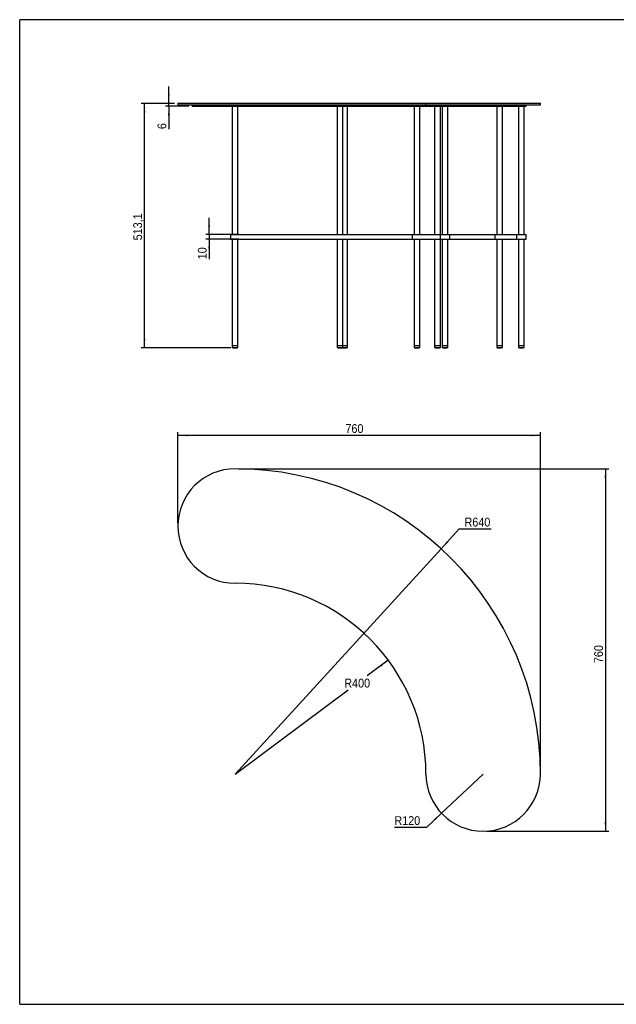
# Model space of a CAD drawing. Header units: millimetres. Extents: x 35 to 2985, y -21 to 2044.
# Tile 1 of 3: x 35 to 1286, y -21 to 2044. Entities that reach past the tile are written whole.
import ezdxf

# ---------------------------------------------------------------- set-up
doc = ezdxf.new("R2010")
doc.units = ezdxf.units.MM
doc.header["$LTSCALE"] = 7
doc.linetypes.add('SLD-Solido', pattern=[0])
doc.layers.add('QUOTE', color=1, linetype='SLD-Solido')
doc.layers.add('SCHIZZI', color=9, linetype='Continuous')
doc.styles.add('SLDTEXTSTYLE3', font='GOTHIC.TTF', dxfattribs={"width": 0.913})
doc.dimstyles.new('SLDDIMSTYLE0', dxfattribs={"dimtxt": 18.520833, "dimasz": 19.6, "dimexe": 0, "dimexo": 0.0625, "dimgap": 4.630208, "dimtad": 1, "dimdec": 1, "dimrnd": 1e-09, "dimzin": 12, "dimdsep": 46, "dimtxsty": 'SLDTEXTSTYLE3', "dimsah": 1, "dimcen": 0.09, "dimadec": 0, "dimazin": 3, "dimtfac": 1, "dimtdec": 1, "dimtmove": 0, "dimatfit": 0, "dimfxl": 1, "dimfrac": 2, "dimtolj": 1, "dimtzin": 12, "dimarcsym": 0})
doc.dimstyles.new('SLDDIMSTYLE1', dxfattribs={"dimtxt": 18.520833, "dimasz": 19.6, "dimexe": 0, "dimexo": 0.0625, "dimgap": 4.630208, "dimtad": 1, "dimdec": 1, "dimrnd": 1e-09, "dimzin": 12, "dimdsep": 46, "dimtxsty": 'SLDTEXTSTYLE3', "dimsah": 1, "dimcen": 0.09, "dimadec": 0, "dimazin": 3, "dimtfac": 1, "dimtdec": 1, "dimtofl": 0, "dimtmove": 0, "dimatfit": 3, "dimfxl": 1, "dimfrac": 2, "dimtolj": 1, "dimtzin": 12, "dimarcsym": 0})
doc.dimstyles.new('SLDDIMSTYLE2', dxfattribs={"dimtxt": 18.520833, "dimasz": 19.6, "dimexe": 0, "dimexo": 0.0625, "dimgap": 4.630208, "dimtad": 0, "dimtih": 1, "dimtoh": 1, "dimdec": 1, "dimrnd": 1e-09, "dimzin": 12, "dimdsep": 46, "dimtxsty": 'SLDTEXTSTYLE3', "dimsah": 1, "dimcen": 0, "dimadec": 0, "dimazin": 3, "dimtfac": 1, "dimtdec": 1, "dimtofl": 0, "dimtmove": 0, "dimatfit": 3, "dimfxl": 1, "dimfrac": 2, "dimtolj": 1, "dimtzin": 12, "dimarcsym": 0})

# ---------------------------------------------------------------- blocks, each defined once
blk = doc.blocks.new('_D')
at = {"layer": 'QUOTE', "transparency": 16777216}
for p, q in [((347.6, 1868.6), (347.6, 1903.6)), ((359.6, 1868.6), (340.6, 1868.6)), ((389.6, 1862.6), (340.6, 1862.6)), ((347.6, 1862.6), (347.6, 1868.6)), ((347.6, 1862.6), (347.6, 1814.6))]:
    blk.add_line(p, q, dxfattribs=at)
for points in [[(347.6, 1868.6), (349.3, 1888.2), (345.8, 1888.2)], [(347.6, 1862.6), (345.8, 1843), (349.3, 1843)]]:
    blk.add_solid(points, dxfattribs=at)
at = {"layer": 'QUOTE', "transparency": 16777216, "insert": (323.9, 1814.6), "char_height": 18.5, "attachment_point": 1, "rotation": 90, "style": 'SLDTEXTSTYLE3'}
blk.add_mtext('6', dxfattribs=at)
blk = doc.blocks.new('_D_1')
at = {"layer": 'QUOTE', "transparency": 16777216}
for p, q in [((432.1, 1593.6), (432.1, 1628.6)), ((494.5, 1593.6), (425.1, 1593.6)), ((432.1, 1593.6), (432.1, 1583.6)), ((494.5, 1583.6), (425.1, 1583.6)), ((432.1, 1583.6), (432.1, 1541.6))]:
    blk.add_line(p, q, dxfattribs=at)
for points in [[(432.1, 1593.6), (433.9, 1613.2), (430.4, 1613.2)], [(432.1, 1583.6), (430.4, 1564), (433.9, 1564)]]:
    blk.add_solid(points, dxfattribs=at)
at = {"layer": 'QUOTE', "transparency": 16777216, "insert": (408.5, 1541.6), "char_height": 18.52, "attachment_point": 1, "rotation": 90, "style": 'SLDTEXTSTYLE3'}
blk.add_mtext('10', dxfattribs=at)
blk = doc.blocks.new('_D_2')
at = {"layer": 'QUOTE', "transparency": 16777216}
for p, q in [((359.6, 1868.6), (289.6, 1868.6)), ((296.6, 1355.6), (296.6, 1868.6)), ((477.6, 1355.6), (289.6, 1355.6))]:
    blk.add_line(p, q, dxfattribs=at)
for points in [[(296.6, 1868.6), (294.9, 1849), (298.4, 1849)], [(296.6, 1355.6), (298.4, 1375.2), (294.9, 1375.2)]]:
    blk.add_solid(points, dxfattribs=at)
at = {"layer": 'QUOTE', "transparency": 16777216, "insert": (273, 1581.3), "char_height": 18.52, "attachment_point": 1, "rotation": 90, "style": 'SLDTEXTSTYLE3'}
blk.add_mtext('513,1', dxfattribs=at)
blk = doc.blocks.new('_D_3')
at = {"layer": 'QUOTE', "transparency": 16777216}
for p, q in [((918.5, 934.5), (956.5, 976.1)), ((956.5, 976.1), (1023.7, 976.1)), ((486.6, 462.2), (918.5, 934.5))]:
    blk.add_line(p, q, dxfattribs=at)
blk.add_solid([(918.5, 934.5), (933.1, 947.8), (930.5, 950.2)], dxfattribs=at)
at = {"layer": 'QUOTE', "transparency": 16777216, "insert": (967.6, 999.7), "char_height": 18.52, "attachment_point": 1, "style": 'SLDTEXTSTYLE3'}
blk.add_mtext('R640', dxfattribs=at)
blk = doc.blocks.new('_D_4')
at = {"layer": 'QUOTE', "transparency": 16777216}
for p, q in [((807.6, 700.9), (763.3, 667.9)), ((486.6, 462.2), (723.7, 638.5))]:
    blk.add_line(p, q, dxfattribs=at)
blk.add_solid([(807.6, 700.9), (790.9, 690.6), (793, 687.8)], dxfattribs=at)
at = {"layer": 'QUOTE', "transparency": 16777216, "insert": (715.5, 662.1), "char_height": 18.52, "attachment_point": 1, "style": 'SLDTEXTSTYLE3'}
blk.add_mtext('R400', dxfattribs=at)
blk = doc.blocks.new('_D_5')
at = {"layer": 'QUOTE', "transparency": 16777216}
for p, q in [((1006.6, 462.2), (919.3, 379.9)), ((919.3, 379.9), (887.8, 350.2)), ((887.8, 350.2), (820.6, 350.2))]:
    blk.add_line(p, q, dxfattribs=at)
blk.add_solid([(919.3, 379.9), (903.9, 367.7), (906.3, 365.2)], dxfattribs=at)
at = {"layer": 'QUOTE', "transparency": 16777216, "insert": (820.6, 373.8), "char_height": 18.52, "attachment_point": 1, "style": 'SLDTEXTSTYLE3'}
blk.add_mtext('R120', dxfattribs=at)
blk = doc.blocks.new('_D_6')
at = {"layer": 'QUOTE', "transparency": 16777216}
for p, q in [((493.6, 1102.2), (1270, 1102.2)), ((1263, 1102.2), (1263, 342.2)), ((1013.6, 342.2), (1270, 342.2))]:
    blk.add_line(p, q, dxfattribs=at)
for points in [[(1263, 1102.2), (1261.3, 1082.6), (1264.8, 1082.6)], [(1263, 342.2), (1264.8, 361.8), (1261.3, 361.8)]]:
    blk.add_solid(points, dxfattribs=at)
at = {"layer": 'QUOTE', "transparency": 16777216, "insert": (1239.4, 694.8), "char_height": 18.52, "attachment_point": 1, "rotation": 90, "style": 'SLDTEXTSTYLE3'}
blk.add_mtext('760', dxfattribs=at)
blk = doc.blocks.new('_D_7')
at = {"layer": 'QUOTE', "transparency": 16777216}
for p, q in [((366.6, 989.2), (366.6, 1179.2)), ((1126.6, 469.2), (1126.6, 1179.2)), ((1126.6, 1172.2), (366.6, 1172.2))]:
    blk.add_line(p, q, dxfattribs=at)
for points in [[(366.6, 1172.2), (386.2, 1170.5), (386.2, 1174)], [(1126.6, 1172.2), (1107, 1174), (1107, 1170.5)]]:
    blk.add_solid(points, dxfattribs=at)
at = {"layer": 'QUOTE', "transparency": 16777216, "insert": (717.9, 1195.9), "char_height": 18.52, "attachment_point": 1, "style": 'SLDTEXTSTYLE3'}
blk.add_mtext('760', dxfattribs=at)

msp = doc.modelspace()

# ---------------------------------------------------------------- linework, layer by layer
for p, q in [((366.65, 1868.64), (366.65, 1865.64)), ((366.65, 1868.64), (486.65, 1868.64)), ((366.65, 1865.64), (486.65, 1865.64)), ((396.65, 1865.64), (396.65, 1862.64)), ((396.65, 1862.64), (486.65, 1862.64)), ((480.65, 1862.64), (480.65, 1593.64)), ((486.65, 1868.64), (886.65, 1868.64)), ((486.65, 1865.64), (886.65, 1865.64)), ((486.65, 1862.64), (916.65, 1862.64)), ((492.65, 1593.64), (492.65, 1862.64)), ((700.65, 1862.64), (700.65, 1593.64)), ((712.65, 1593.64), (712.65, 1862.64)), ((722.26, 1593.64), (722.26, 1862.64)), ((861.7, 1862.64), (861.7, 1593.64)), ((873.7, 1593.64), (873.7, 1862.64)), ((886.65, 1865.64), (886.65, 1868.64)), ((886.65, 1868.64), (1126.65, 1868.64)), ((886.65, 1865.64), (1126.65, 1865.64)), ((904.91, 1862.64), (904.91, 1593.64)), ((916.65, 1862.64), (916.65, 1865.64)), ((916.65, 1862.64), (1096.65, 1862.64)), ((916.91, 1593.64), (916.91, 1862.64)), ((920.65, 1862.64), (920.65, 1593.64)), ((932.65, 1593.64), (932.65, 1862.64)), ((1034.97, 1862.64), (1034.97, 1593.64)), ((1046.97, 1593.64), (1046.97, 1862.64)), ((1080.65, 1862.64), (1080.65, 1593.64)), ((1092.65, 1593.64), (1092.65, 1862.64)), ((1096.65, 1862.64), (1096.65, 1865.64)), ((1126.65, 1865.64), (1126.65, 1868.64)), ((476.65, 1593.64), (476.65, 1583.64)), ((476.65, 1593.64), (493.52, 1593.64)), ((493.52, 1593.64), (501.46, 1593.64)), ((501.46, 1593.64), (691.69, 1593.64)), ((691.69, 1593.64), (697.06, 1593.64)), ((697.06, 1593.64), (708.97, 1593.64)), ((708.97, 1593.64), (717.35, 1593.64)), ((717.35, 1593.64), (856.64, 1593.64)), ((856.64, 1593.64), (857.73, 1593.64)), ((857.73, 1593.64), (857.73, 1583.64)), ((857.73, 1593.64), (864.85, 1593.64)), ((864.85, 1593.64), (871.42, 1593.64)), ((871.42, 1593.64), (916.65, 1593.64)), ((916.65, 1593.64), (916.65, 1583.64)), ((916.65, 1593.64), (936.65, 1593.64)), ((936.65, 1583.64), (936.65, 1593.64)), ((936.65, 1593.64), (1030.97, 1593.64)), ((1030.97, 1593.64), (1030.97, 1583.64)), ((1030.97, 1593.64), (1036.94, 1593.64)), ((1036.94, 1593.64), (1042.77, 1593.64)), ((1042.77, 1593.64), (1076.65, 1593.64)), ((1076.65, 1593.64), (1076.65, 1583.64)), ((1076.65, 1593.64), (1096.65, 1593.64)), ((1096.65, 1583.64), (1096.65, 1593.64)), ((476.65, 1583.64), (493.52, 1583.64)), ((480.65, 1583.64), (480.65, 1360.64)), ((492.65, 1360.64), (492.65, 1583.64)), ((493.52, 1583.64), (501.46, 1583.64)), ((501.46, 1583.64), (691.69, 1583.64)), ((691.69, 1583.64), (697.06, 1583.64)), ((697.06, 1583.64), (708.97, 1583.64)), ((700.65, 1583.64), (700.65, 1360.64)), ((708.97, 1583.64), (717.35, 1583.64)), ((712.65, 1360.64), (712.65, 1583.64)), ((717.35, 1583.64), (856.64, 1583.64)), ((722.26, 1360.64), (722.26, 1583.64)), ((856.64, 1583.64), (857.73, 1583.64)), ((857.73, 1583.64), (864.85, 1583.64)), ((861.7, 1583.64), (861.7, 1360.64)), ((864.85, 1583.64), (871.42, 1583.64)), ((871.42, 1583.64), (916.65, 1583.64)), ((873.7, 1360.64), (873.7, 1583.64)), ((904.91, 1583.64), (904.91, 1360.64)), ((916.65, 1583.64), (936.65, 1583.64)), ((916.91, 1360.64), (916.91, 1583.64)), ((920.65, 1583.64), (920.65, 1360.64)), ((932.65, 1360.64), (932.65, 1583.64)), ((936.65, 1583.64), (1030.97, 1583.64)), ((1030.97, 1583.64), (1036.94, 1583.64)), ((1034.97, 1583.64), (1034.97, 1360.64)), ((1036.94, 1583.64), (1042.77, 1583.64)), ((1042.77, 1583.64), (1076.65, 1583.64)), ((1046.97, 1360.64), (1046.97, 1583.64)), ((1076.65, 1583.64), (1096.65, 1583.64)), ((1080.65, 1583.64), (1080.65, 1360.64)), ((1092.65, 1360.64), (1092.65, 1583.64)), ((480.65, 1360.64), (480.65, 1356.64)), ((480.65, 1360.64), (492.65, 1360.64)), ((480.65, 1360.64), (486.65, 1360.64)), ((480.65, 1356.64), (492.65, 1356.64)), ((482.52, 1356.07), (490.77, 1356.07)), ((482.65, 1355.92), (490.65, 1355.92)), ((484.52, 1355.73), (488.77, 1355.73)), ((484.65, 1355.59), (488.65, 1355.59)), ((486.65, 1360.64), (492.65, 1360.64)), ((492.65, 1356.64), (492.65, 1360.64)), ((700.65, 1360.64), (700.65, 1356.64)), ((700.65, 1360.64), (712.65, 1360.64)), ((700.65, 1360.64), (706.65, 1360.64)), ((700.65, 1356.64), (712.65, 1356.64)), ((702.52, 1356.07), (710.77, 1356.07)), ((702.65, 1355.92), (710.65, 1355.92)), ((704.52, 1355.73), (708.77, 1355.73)), ((704.65, 1355.59), (708.65, 1355.59)), ((706.65, 1360.64), (712.65, 1360.64)), ((712.13, 1356.07), (720.38, 1356.07)), ((712.26, 1355.92), (720.26, 1355.92)), ((712.65, 1356.64), (712.65, 1360.64)), ((712.65, 1360.64), (722.25, 1360.64)), ((712.65, 1360.64), (716.26, 1360.64)), ((712.65, 1356.64), (722.25, 1356.64)), ((714.13, 1355.73), (718.38, 1355.73)), ((714.26, 1355.59), (718.26, 1355.59)), ((716.26, 1360.64), (722.26, 1360.64)), ((718.38, 1355.73), (718.38, 1355.73)), ((720.38, 1356.07), (720.38, 1356.07)), ((722.25, 1360.64), (722.26, 1360.64)), ((722.25, 1356.64), (722.26, 1356.64)), ((722.26, 1356.64), (722.26, 1360.64)), ((861.7, 1360.64), (861.7, 1356.64)), ((861.7, 1360.64), (873.7, 1360.64)), ((861.7, 1360.64), (867.7, 1360.64)), ((861.7, 1356.64), (873.7, 1356.64)), ((863.58, 1356.07), (871.82, 1356.07)), ((863.7, 1355.92), (871.7, 1355.92)), ((865.57, 1355.73), (869.82, 1355.73)), ((865.7, 1355.59), (869.7, 1355.59)), ((867.7, 1360.64), (873.7, 1360.64)), ((869.82, 1355.73), (869.82, 1355.73)), ((871.82, 1356.07), (871.82, 1356.07)), ((873.7, 1356.64), (873.7, 1360.64)), ((873.7, 1360.64), (873.7, 1360.64)), ((873.7, 1356.64), (873.7, 1356.64)), ((904.91, 1360.64), (904.91, 1356.64)), ((904.91, 1360.64), (916.91, 1360.64)), ((904.91, 1360.64), (910.91, 1360.64)), ((904.91, 1356.64), (916.91, 1356.64)), ((906.79, 1356.07), (915.03, 1356.07)), ((906.91, 1355.92), (914.91, 1355.92)), ((908.79, 1355.73), (913.03, 1355.73)), ((908.91, 1355.59), (912.91, 1355.59)), ((910.91, 1360.64), (916.91, 1360.64)), ((913.03, 1355.73), (913.03, 1355.73)), ((915.03, 1356.07), (915.03, 1356.07)), ((916.91, 1356.64), (916.91, 1360.64)), ((916.91, 1360.64), (916.91, 1360.64)), ((916.91, 1356.64), (916.91, 1356.64)), ((920.65, 1360.64), (920.65, 1356.64)), ((920.65, 1360.64), (932.64, 1360.64)), ((920.65, 1360.64), (926.65, 1360.64)), ((920.65, 1356.64), (932.64, 1356.64)), ((922.52, 1356.07), (930.77, 1356.07)), ((922.65, 1355.92), (930.65, 1355.92)), ((924.52, 1355.73), (928.77, 1355.73)), ((924.65, 1355.59), (928.65, 1355.59)), ((926.65, 1360.64), (932.65, 1360.64)), ((928.77, 1355.73), (928.77, 1355.73)), ((930.77, 1356.07), (930.77, 1356.07)), ((932.64, 1360.64), (932.65, 1360.64)), ((932.64, 1356.64), (932.65, 1356.64)), ((932.65, 1356.64), (932.65, 1360.64)), ((1034.97, 1360.64), (1034.97, 1356.64)), ((1034.97, 1360.64), (1046.97, 1360.64)), ((1034.97, 1360.64), (1040.97, 1360.64)), ((1034.97, 1356.64), (1046.97, 1356.64)), ((1036.85, 1356.07), (1045.1, 1356.07)), ((1036.97, 1355.92), (1044.97, 1355.92)), ((1038.85, 1355.73), (1043.1, 1355.73)), ((1038.97, 1355.59), (1042.97, 1355.59)), ((1040.97, 1360.64), (1046.97, 1360.64)), ((1046.97, 1356.64), (1046.97, 1360.64)), ((1080.65, 1360.64), (1080.65, 1356.64)), ((1080.65, 1360.64), (1092.65, 1360.64)), ((1080.65, 1360.64), (1086.65, 1360.64)), ((1080.65, 1356.64), (1092.65, 1356.64)), ((1082.52, 1356.07), (1090.77, 1356.07)), ((1082.65, 1355.92), (1090.65, 1355.92)), ((1084.52, 1355.73), (1088.77, 1355.73)), ((1084.65, 1355.59), (1088.65, 1355.59)), ((1086.65, 1360.64), (1092.65, 1360.64)), ((1092.65, 1356.64), (1092.65, 1360.64))]:
    msp.add_line(p, q)
for centre, radius, start, end in [((486.21, 1371.55), 15.91, 249.52051, 256.59394), ((482.65, 1356.04), 0.125, 166.81895, 270), ((486.21, 1371.55), 15.91, 259.2335, 263.89518), ((484.65, 1355.72), 0.125, 174.12019, 270), ((488.65, 1355.72), 0.125, 270, 5.87981), ((487.08, 1371.55), 15.91, 276.10482, 280.7665), ((490.65, 1356.04), 0.125, 270, 13.18105), ((487.08, 1371.55), 15.91, 283.40606, 290.47949), ((706.21, 1371.55), 15.91, 249.52051, 256.59394), ((702.65, 1356.04), 0.125, 166.81895, 270), ((706.21, 1371.55), 15.91, 259.2335, 263.89518), ((704.65, 1355.72), 0.125, 174.12019, 270), ((708.65, 1355.72), 0.125, 270, 5.87981), ((707.08, 1371.55), 15.91, 276.10482, 280.7665), ((710.65, 1356.04), 0.125, 270, 13.18105), ((707.08, 1371.55), 15.91, 283.40606, 290.47949), ((715.82, 1371.55), 15.91, 254.05069, 256.59394), ((712.26, 1356.04), 0.125, 166.81895, 270), ((715.82, 1371.55), 15.91, 259.2335, 263.89518), ((714.26, 1355.72), 0.125, 174.12019, 270), ((718.26, 1355.72), 0.125, 270, 5.87981), ((716.69, 1371.55), 15.91, 276.10482, 280.7665), ((720.26, 1356.04), 0.125, 270, 13.18105), ((716.69, 1371.55), 15.91, 283.40606, 290.47949), ((867.27, 1371.55), 15.91, 249.52051, 256.59394), ((863.7, 1356.04), 0.125, 166.81895, 270), ((867.27, 1371.55), 15.91, 259.2335, 263.89518), ((865.7, 1355.72), 0.125, 174.12019, 270), ((869.7, 1355.72), 0.125, 270, 5.87981), ((868.13, 1371.55), 15.91, 276.10482, 280.7665), ((871.7, 1356.04), 0.125, 270, 13.18105), ((868.13, 1371.55), 15.91, 283.40606, 290.47949), ((910.48, 1371.55), 15.91, 249.52051, 256.59394), ((906.91, 1356.04), 0.125, 166.81895, 270), ((910.48, 1371.55), 15.91, 259.2335, 263.89518), ((908.91, 1355.72), 0.125, 174.12019, 270), ((912.91, 1355.72), 0.125, 270, 5.87981), ((911.34, 1371.55), 15.91, 276.10482, 280.7665), ((914.91, 1356.04), 0.125, 270, 13.18105), ((911.34, 1371.55), 15.91, 283.40606, 290.47949), ((926.21, 1371.55), 15.91, 249.52051, 256.59394), ((922.65, 1356.04), 0.125, 166.81895, 270), ((926.21, 1371.55), 15.91, 259.2335, 263.89518), ((924.65, 1355.72), 0.125, 174.12019, 270), ((928.65, 1355.72), 0.125, 270, 5.87981), ((927.08, 1371.55), 15.91, 276.10482, 280.7665), ((930.65, 1356.04), 0.125, 270, 13.18105), ((927.08, 1371.55), 15.91, 283.40606, 290.47949), ((1040.54, 1371.55), 15.91, 249.52051, 256.59394), ((1036.97, 1356.04), 0.125, 166.81895, 270), ((1040.54, 1371.55), 15.91, 259.2335, 263.89518), ((1038.97, 1355.72), 0.125, 174.12019, 270), ((1042.97, 1355.72), 0.125, 270, 5.87981), ((1041.41, 1371.55), 15.91, 276.10482, 280.7665), ((1044.97, 1356.04), 0.125, 270, 13.18105), ((1041.41, 1371.55), 15.91, 283.40606, 290.47949), ((1086.21, 1371.55), 15.91, 249.52051, 256.59394), ((1082.65, 1356.04), 0.125, 166.81895, 270), ((1086.21, 1371.55), 15.91, 259.2335, 263.89518), ((1084.65, 1355.72), 0.125, 174.12019, 270), ((1088.65, 1355.72), 0.125, 270, 5.87981), ((1087.08, 1371.55), 15.91, 276.10482, 280.7665), ((1090.65, 1356.04), 0.125, 270, 13.18105), ((1087.08, 1371.55), 15.91, 283.40606, 290.47949), ((486.65, 982.22), 120, 90, 270), ((486.65, 462.22), 640, 0, 90), ((486.65, 462.22), 400, 0, 90), ((1006.65, 462.22), 120, 180, 0)]:
    msp.add_arc(centre, radius, start, end)
at = {"layer": 'SCHIZZI'}
for p in [(35, -20.73), (2984.47, 2044)]:
    msp.add_line(p, (35, 2044), dxfattribs=at)
at = {"layer": 'SCHIZZI', "color": 7, "true_color": 0xffffff}
msp.add_line((35, -20.73), (2984.61, -20.73), dxfattribs=at)

# ---------------------------------------------------------------- dimensions: what is measured, and where the dimension line sits
at = {"layer": 'QUOTE'}
for base, p1, p2, dimstyle, picture, middle in [((347.56, 1868.64), (396.65, 1862.64), (366.65, 1868.64), 'SLDDIMSTYLE0', '_D', (347.56, 1821.43)), ((296.6465, 1868.6436), (484.6465, 1355.5902), (366.6465, 1868.6436), 'SLDDIMSTYLE1', '_D_2', (296.6465, 1612.1169)), ((432.12, 1583.64), (501.46, 1593.64), (501.46, 1583.64), 'SLDDIMSTYLE0', '_D_1', (432.12, 1555.24)), ((1263.04, 342.22), (486.65, 1102.22), (1006.65, 342.22), 'SLDDIMSTYLE1', '_D_6', (1263.04, 715.32))]:
    dim = msp.add_linear_dim(base=base, p1=p1, p2=p2, angle=90, dimstyle=dimstyle, dxfattribs=at)
    dim.commit()
    dim.dimension.update_dxf_attribs({"geometry": picture, "text_midpoint": middle, "dimtype": 160})
dim = msp.add_linear_dim(base=(366.65, 1172.22), p1=(1126.65, 462.22), p2=(366.65, 982.22), dimstyle='SLDDIMSTYLE1', dxfattribs=at)
dim.commit()
dim.dimension.update_dxf_attribs({"geometry": '_D_7', "text_midpoint": (738.39, 1172.22), "dimtype": 160})
for center, mpoint, picture, middle in [((486.65, 462.22), (918.53, 934.53), '_D_3', (995.67, 990.8)), ((486.65, 462.22), (807.64, 700.89), '_D_4', (743.5, 653.2)), ((1006.65, 462.22), (919.32, 379.91), '_D_5', (848.65, 364.9))]:
    dim = msp.add_radius_dim(center=center, mpoint=mpoint, dimstyle='SLDDIMSTYLE2', dxfattribs=at)
    dim.commit()
    dim.dimension.update_dxf_attribs({"geometry": picture, "text_midpoint": middle, "dimtype": 164})

doc.saveas('drawing.dxf')
